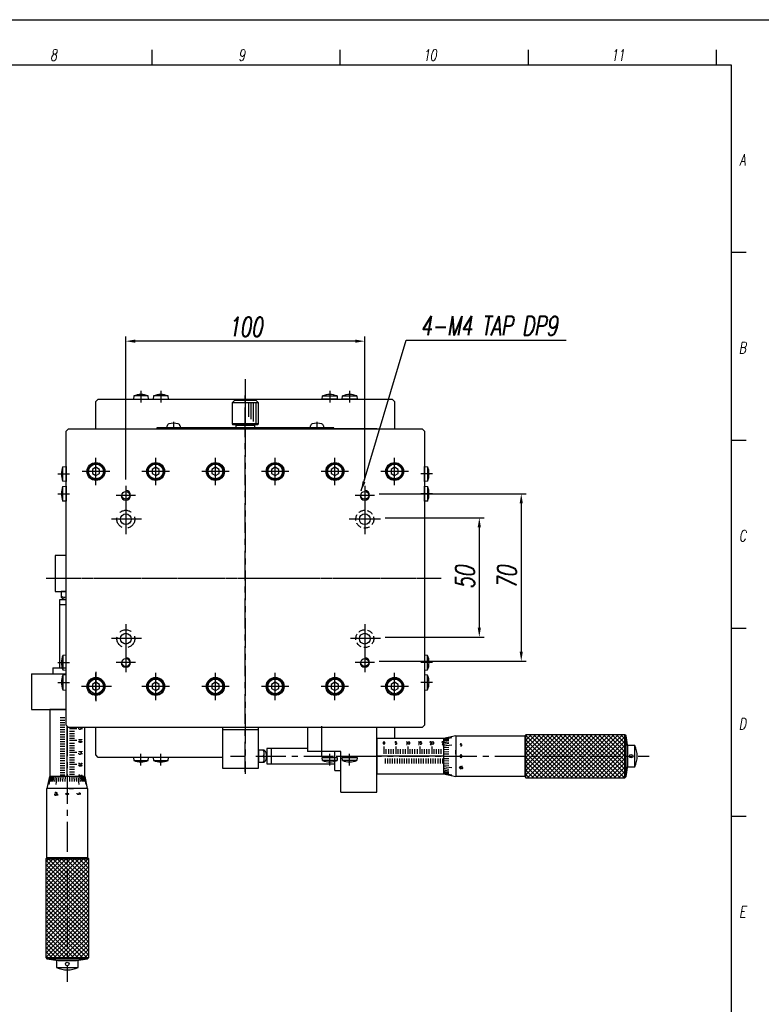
# Model space of a CAD drawing. Extents: x 0 to 2911, y 0 to 782.
# Tile 14 of 24: x 1503 to 1813, y 239 to 652. Entities that reach past the tile are written whole.
import ezdxf
from ezdxf.enums import TextEntityAlignment as Align

# ---------------------------------------------------------------- set-up
doc = ezdxf.new("R2010")
doc.units = 0
doc.header["$LTSCALE"] = 10
doc.header["$MEASUREMENT"] = 0
for name, pattern in [('CENTER', [2, 1.25, -0.25, 0.25, -0.25]), ('DASHDOT', [50.5, 30, -9, 2.5, -9]), ('HIDDEN', [0.375, 0.25, -0.125]), ('HIDDENX2', [0.75, 0.5, -0.25])]:
    doc.linetypes.add(name, pattern=pattern)
doc.layers.get('0').update_dxf_attribs({"linetype": 'CONTINUOUS'})
doc.layers.get('DEFPOINTS').update_dxf_attribs({"linetype": 'CONTINUOUS'})
for name, color, linetype in [('1', 1, 'CENTER'), ('3', 3, 'CONTINUOUS'), ('4', 4, 'CONTINUOUS'), ('PAPER', 2, 'CONTINUOUS'), ('W', 4, 'CONTINUOUS')]:
    doc.layers.add(name, color=color, linetype=linetype)
doc.styles.add('S', font='romans.shx', dxfattribs={"width": 0.7, "oblique": 10, "bigfont": 'bigfont.shx'})
doc.styles.get("Standard").update_dxf_attribs({"font": 'romans.shx', "width": 0.7, "oblique": 10, "bigfont": 'whgtxt.shx'})
doc.dimstyles.new('A4', dxfattribs={"dimscale": 0.045, "dimtxt": 50, "dimasz": 40, "dimexe": 10, "dimexo": 30, "dimgap": 10, "dimtad": 1, "dimdec": 4, "dimdsep": 46, "dimtxsty": 'Standard', "dimcen": 1.5, "dimclrt": 7, "dimadec": 0, "dimazin": 0, "dimtfac": 1, "dimtdec": 4, "dimtix": 1, "dimtmove": 0, "dimatfit": 3, "dimfxl": 0, "dimtolj": 1, "dimtzin": 0, "dimarcsym": 0})

# ---------------------------------------------------------------- blocks, each defined once
blk = doc.blocks.new('erdftrgf45r')
at = {"layer": 'W'}
for p, q in [((34921.74, 9666.28), (35198.74, 9666.28)), ((35198.74, 9666.28), (35198.74, 9471.28))]:
    blk.add_line(p, q, dxfattribs=at)
blk = doc.blocks.new('*D150')
at = {"color": 4, "lineweight": -2}
for p, q in [((1547.41, 459.14), (1547.41, 519.08)), ((1643.41, 517.08), (1551.41, 517.08)), ((1647.41, 459.14), (1647.41, 519.08))]:
    blk.add_line(p, q, dxfattribs=at)
at = {"color": 4}
for points in [[(1551.41, 517.75), (1551.41, 516.41), (1547.41, 517.08)], [(1643.41, 517.75), (1643.41, 516.41), (1647.41, 517.08)]]:
    blk.add_solid(points, dxfattribs=at)
at = {"layer": 'DEFPOINTS', "color": 0}
for p in [(1547.41, 517.08), (1547.41, 457.14), (1647.41, 457.14)]:
    blk.add_point(p, dxfattribs=at)
at = {"color": 3, "insert": (1597.41, 523.08), "char_height": 8, "attachment_point": 5}
blk.add_mtext('\\A1;100', dxfattribs=at)
blk = doc.blocks.new('*D151')
at = {"color": 4, "lineweight": -2}
for p, q in [((1655.92, 443.14), (1697.33, 443.14)), ((1695.33, 439.14), (1695.33, 397.14)), ((1655.92, 393.14), (1697.33, 393.14))]:
    blk.add_line(p, q, dxfattribs=at)
at = {"color": 4}
for points in [[(1694.66, 439.14), (1696, 439.14), (1695.33, 443.14)], [(1694.66, 397.14), (1696, 397.14), (1695.33, 393.14)]]:
    blk.add_solid(points, dxfattribs=at)
at = {"layer": 'DEFPOINTS', "color": 0}
for p in [(1653.92, 443.14), (1653.92, 393.14), (1695.33, 393.14)]:
    blk.add_point(p, dxfattribs=at)
at = {"color": 3, "insert": (1689.33, 418.14), "char_height": 8, "attachment_point": 5, "rotation": 90}
blk.add_mtext('\\A1;50', dxfattribs=at)
blk = doc.blocks.new('*D152')
at = {"color": 4, "lineweight": -2}
for p, q in [((1653.41, 453.14), (1714.89, 453.14)), ((1712.89, 449.14), (1712.89, 387.14)), ((1653.41, 383.14), (1714.89, 383.14))]:
    blk.add_line(p, q, dxfattribs=at)
at = {"color": 4}
for points in [[(1712.22, 449.14), (1713.56, 449.14), (1712.89, 453.14)], [(1712.22, 387.14), (1713.56, 387.14), (1712.89, 383.14)]]:
    blk.add_solid(points, dxfattribs=at)
at = {"layer": 'DEFPOINTS', "color": 0}
for p in [(1651.41, 453.14), (1651.41, 383.14), (1712.89, 383.14)]:
    blk.add_point(p, dxfattribs=at)
at = {"color": 3, "insert": (1706.89, 418.14), "char_height": 8, "attachment_point": 5, "rotation": 90}
blk.add_mtext('\\A1;70', dxfattribs=at)
blk = doc.blocks.new('A$C4C1D6EFE')
for p, q in [((128.98, 29), (113.98, 29)), ((113.98, 29), (113.98, 2)), ((128.98, 29), (128.98, 12)), ((10.16, 14.96), (18.2, 23)), ((10.16, 13.14), (20.02, 23)), ((10.16, 11.32), (21.84, 23)), ((10.16, 9.51), (23.66, 23)), ((10.16, 7.69), (25.48, 23)), ((10.16, 5.87), (27.29, 23)), ((10.16, 16.78), (16.38, 23)), ((10.16, 18.6), (14.57, 23)), ((10.16, 20.41), (12.75, 23)), ((10.16, 22.23), (10.93, 23)), ((26.42, 5), (10.16, 21.26)), ((28.24, 5), (10.24, 23)), ((11.11, 5), (29.11, 23)), ((30.06, 5), (12.06, 23)), ((12.93, 5), (30.93, 23)), ((31.88, 5), (13.88, 23)), ((14.75, 5), (32.75, 23)), ((33.7, 5), (15.7, 23)), ((16.57, 5), (34.57, 23)), ((35.52, 5), (17.52, 23)), ((18.39, 5), (36.39, 23)), ((37.33, 5), (19.33, 23)), ((20.2, 5), (38.2, 23)), ((39.15, 5), (21.15, 23)), ((22.02, 5), (40.02, 23)), ((40.97, 5), (22.97, 23)), ((23.84, 5), (41.84, 23)), ((42.79, 5), (24.79, 23)), ((25.66, 5), (43.66, 23)), ((44.61, 5), (26.61, 23)), ((27.48, 5), (45.48, 23)), ((46.42, 5), (28.42, 23)), ((29.3, 5), (47.3, 23)), ((48.24, 5), (30.24, 23)), ((31.11, 5), (49.11, 23)), ((50.06, 5), (32.06, 23)), ((32.93, 5), (50.93, 23)), ((51.56, 5.32), (33.88, 23)), ((34.75, 5), (51.56, 21.81)), ((51.56, 7.14), (35.7, 23)), ((51.56, 8.96), (37.52, 23)), ((51.56, 10.78), (39.33, 23)), ((51.56, 12.6), (41.15, 23)), ((51.56, 14.42), (42.97, 23)), ((51.56, 16.23), (44.79, 23)), ((51.56, 18.05), (46.61, 23)), ((51.56, 19.87), (48.43, 23)), ((51.56, 21.69), (50.24, 23)), ((24.61, 5), (10.16, 19.44)), ((22.79, 5), (10.16, 17.62)), ((36.57, 5), (51.56, 19.99)), ((38.39, 5), (51.56, 18.17)), ((20.97, 5), (10.16, 15.81)), ((19.15, 5), (10.16, 13.99)), ((40.2, 5), (51.56, 16.35)), ((42.02, 5), (51.56, 14.53)), ((43.84, 5), (51.56, 12.71)), ((45.66, 5), (51.56, 10.9)), ((47.48, 5), (51.56, 9.08)), ((128.98, 12), (142.98, 12)), ((142.98, 2), (142.98, 12)), ((49.3, 5), (51.56, 7.26)), ((51.11, 5), (51.56, 5.44)), ((113.98, 2), (142.98, 2))]:
    blk.add_line(p, q)
at = {"layer": '1', "color": 7, "linetype": 'Continuous'}
for p, q in [((9.65, 22.49), (8.88, 17.86)), ((10.16, 23), (9.65, 22.49)), ((9.65, 22.49), (9.65, 5.51)), ((10.16, 23), (10.16, 5)), ((51.56, 23), (10.16, 23)), ((51.56, 23), (51.56, 5)), ((51.98, 22.57), (51.56, 23)), ((51.98, 5.43), (51.98, 22.57)), ((51.98, 22.5), (80.88, 22.5)), ((80.88, 5.5), (80.88, 22.5)), ((85.98, 21.44), (80.88, 22.5)), ((85.98, 21.07), (82.58, 21.75)), ((85.98, 20.73), (83.86, 21.13)), ((85.98, 20.28), (83.86, 20.65)), ((85.98, 6.56), (85.98, 21.44)), ((113.98, 21.35), (85.98, 21.35)), ((85.98, 6.77), (85.98, 21.22)), ((113.98, 6.65), (113.98, 21.35)), ((5.98, 18.5), (5.98, 9.5)), ((8.98, 18.5), (5.98, 18.5)), ((8.88, 17.86), (8.88, 10.14)), ((78.02, 18.98), (78.12, 19.14)), ((78.02, 18.84), (78.02, 18.98)), ((78.07, 18.68), (78.02, 18.84)), ((78.17, 18.63), (78.07, 18.68)), ((78.55, 18.15), (78.07, 18.15)), ((78.12, 19.14), (78.28, 19.25)), ((78.33, 18.63), (78.17, 18.63)), ((78.28, 19.25), (78.55, 19.25)), ((78.44, 18.68), (78.33, 18.63)), ((78.55, 18.79), (78.44, 18.68)), ((78.55, 18.15), (78.55, 18.79)), ((79.45, 18.93), (78.81, 18.93)), ((79.08, 19.25), (78.87, 19.25)), ((78.97, 18.15), (78.97, 19.25)), ((78.97, 18.15), (79.45, 18.93)), ((85.98, 18.37), (82.58, 18.79)), ((85.98, 19.73), (83.86, 20.07)), ((85.98, 19.09), (83.86, 19.39)), ((85.98, 17.58), (83.86, 17.8)), ((85.98, 16.74), (83.86, 16.9)), ((86.48, 15), (86.48, 17)), ((87.48, 15), (87.48, 17)), ((88.48, 15), (88.48, 17)), ((89.48, 15), (89.48, 17)), ((90.48, 15), (90.48, 17)), ((91.48, 15), (91.48, 17)), ((92.48, 15), (92.48, 17)), ((93.48, 15), (93.48, 17)), ((94.48, 15), (94.48, 17)), ((95.48, 15), (95.48, 17)), ((96.48, 15), (96.48, 17)), ((97.48, 15), (97.48, 17)), ((98.48, 15), (98.48, 17)), ((99.48, 15), (99.48, 17)), ((100.48, 15), (100.48, 17)), ((101.48, 15), (101.48, 17)), ((102.48, 15), (102.48, 17)), ((103.48, 15), (103.48, 17)), ((104.48, 15), (104.48, 17)), ((105.48, 15), (105.48, 17)), ((106.48, 15), (106.48, 17)), ((107.48, 15), (107.48, 17)), ((108.48, 15), (108.48, 17)), ((109.48, 15), (109.48, 17)), ((110.48, 15), (110.48, 17)), ((131.48, 20), (129.02, 20)), ((131.48, 20), (131.48, 12)), ((159.98, 17.25), (131.48, 17.25)), ((157.98, 17.25), (157.98, 10.75)), ((159.98, 10.75), (159.98, 17.25)), ((163.48, 16.5), (161.03, 16.5)), ((178.48, 19), (163.48, 19)), ((163.48, 19), (163.48, 2)), ((163.48, 11.5), (163.48, 16.5)), ((178.48, 2), (178.48, 19)), ((78.44, 14.16), (78.49, 14.37)), ((78.44, 13.84), (78.44, 14.16)), ((78.49, 13.63), (78.44, 13.84)), ((78.49, 14.37), (78.6, 14.58)), ((78.6, 13.42), (78.49, 13.63)), ((78.6, 14.58), (78.65, 14.64)), ((78.65, 13.36), (78.6, 13.42)), ((78.65, 14.64), (78.76, 14.64)), ((78.76, 13.36), (78.65, 13.36)), ((78.76, 14.64), (78.81, 14.58)), ((78.81, 13.42), (78.76, 13.36)), ((78.81, 14.58), (78.92, 14.37)), ((78.92, 13.63), (78.81, 13.42)), ((78.92, 14.37), (78.97, 14.16)), ((78.97, 13.84), (78.92, 13.63)), ((78.97, 14.16), (78.97, 13.84)), ((80.88, 13.15), (80.88, 11.45)), ((85.98, 14), (82.58, 14)), ((85.98, 15.85), (83.86, 15.96)), ((85.98, 14.93), (83.86, 14.99)), ((85.98, 13.07), (83.86, 13.01)), ((85.98, 14), (113.98, 14)), ((85.98, 10.6), (85.98, 13.15)), ((86.98, 13), (86.98, 11)), ((87.98, 13), (87.98, 11)), ((88.98, 13), (88.98, 11)), ((89.98, 13), (89.98, 11)), ((90.98, 10), (90.98, 13)), ((91.98, 13), (91.98, 11)), ((92.98, 13), (92.98, 11)), ((93.98, 13), (93.98, 11)), ((94.98, 13), (94.98, 11)), ((95.98, 10), (95.98, 13)), ((96.98, 13), (96.98, 11)), ((97.98, 13), (97.98, 11)), ((98.98, 13), (98.98, 11)), ((99.98, 13), (99.98, 11)), ((100.98, 10), (100.98, 13)), ((101.98, 13), (101.98, 11)), ((102.98, 13), (102.98, 11)), ((103.98, 13), (103.98, 11)), ((104.98, 13), (104.98, 11)), ((105.98, 10), (105.98, 13)), ((106.98, 13), (106.98, 11)), ((107.98, 13), (107.98, 11)), ((108.98, 13), (108.98, 11)), ((109.98, 13), (109.98, 11)), ((110.98, 10), (110.98, 13)), ((163.48, 14), (161.51, 14)), ((5.98, 9.5), (8.98, 9.5)), ((8.88, 10.14), (9.65, 5.51)), ((17.33, 5), (10.16, 12.17)), ((15.51, 5), (10.16, 10.35)), ((13.7, 5), (10.16, 8.53)), ((78.44, 9.58), (78.55, 9.74)), ((78.44, 9.27), (78.44, 9.58)), ((78.49, 9.11), (78.44, 9.27)), ((78.6, 9.05), (78.49, 9.11)), ((78.97, 8.66), (78.49, 8.66)), ((78.55, 9.74), (78.71, 9.85)), ((78.76, 9.05), (78.6, 9.05)), ((78.71, 9.85), (78.97, 9.85)), ((78.87, 9.11), (78.76, 9.05)), ((78.97, 9.21), (78.87, 9.11)), ((78.97, 8.66), (78.97, 9.21)), ((85.98, 9.63), (82.58, 9.21)), ((85.98, 12.15), (83.86, 12.04)), ((85.98, 11.26), (83.86, 11.1)), ((85.98, 10.42), (83.86, 10.2)), ((85.98, 8.91), (83.86, 8.61)), ((85.98, 8.27), (83.86, 7.93)), ((86.07, 9.87), (86.07, 9.73)), ((86.07, 8.96), (86.07, 9.1)), ((86.62, 9.14), (86.09, 9.14)), ((86.09, 8.23), (86.14, 8.39)), ((86.14, 8.39), (86.62, 9.14)), ((90.24, 8.66), (90.29, 8.87)), ((90.24, 8.34), (90.24, 8.66)), ((90.29, 8.13), (90.24, 8.34)), ((90.29, 8.87), (90.4, 9.08)), ((90.4, 9.08), (90.45, 9.14)), ((90.45, 9.14), (90.56, 9.14)), ((90.56, 9.14), (90.61, 9.08)), ((90.61, 9.08), (90.72, 8.87)), ((90.72, 8.87), (90.77, 8.66)), ((90.77, 8.34), (90.72, 8.13)), ((90.77, 8.66), (90.77, 8.34)), ((91.62, 9.14), (91.09, 9.14)), ((91.09, 9.14), (91.09, 8.98)), ((91.09, 8.23), (91.14, 8.39)), ((91.14, 8.39), (91.62, 9.14)), ((95.24, 8.87), (95.35, 9.03)), ((95.24, 8.55), (95.24, 8.87)), ((95.29, 8.39), (95.24, 8.55)), ((95.4, 8.34), (95.29, 8.39)), ((95.35, 9.03), (95.51, 9.14)), ((95.56, 8.34), (95.4, 8.34)), ((95.51, 9.14), (95.77, 9.14)), ((95.67, 8.39), (95.56, 8.34)), ((95.77, 8.5), (95.67, 8.39)), ((95.77, 7.86), (95.77, 8.5)), ((96.46, 9.14), (96.25, 9.14)), ((96.36, 7.86), (96.36, 9.14)), ((100.24, 8.66), (100.29, 8.87)), ((100.24, 8.34), (100.24, 8.66)), ((100.29, 8.13), (100.24, 8.34)), ((100.29, 8.87), (100.4, 9.08)), ((100.4, 9.08), (100.45, 9.14)), ((100.45, 9.14), (100.56, 9.14)), ((100.56, 9.14), (100.61, 9.08)), ((100.61, 9.08), (100.72, 8.87)), ((100.72, 8.87), (100.77, 8.66)), ((100.77, 8.34), (100.72, 8.13)), ((100.77, 8.66), (100.77, 8.34)), ((101.46, 9.14), (101.25, 9.14)), ((101.36, 7.86), (101.36, 9.14)), ((105.67, 8.87), (105.77, 9.03)), ((105.67, 8.55), (105.67, 8.87)), ((105.72, 8.39), (105.67, 8.55)), ((105.82, 8.34), (105.72, 8.39)), ((105.77, 9.03), (105.93, 9.14)), ((105.98, 8.34), (105.82, 8.34)), ((105.93, 9.14), (106.2, 9.14)), ((106.09, 8.39), (105.98, 8.34)), ((106.2, 8.5), (106.09, 8.39)), ((106.2, 7.86), (106.2, 8.5)), ((110.67, 8.66), (110.72, 8.87)), ((110.67, 8.34), (110.67, 8.66)), ((110.72, 8.13), (110.67, 8.34)), ((110.72, 8.87), (110.82, 9.08)), ((110.82, 9.08), (110.88, 9.14)), ((110.88, 9.14), (110.98, 9.14)), ((110.98, 9.14), (111.04, 9.08)), ((111.04, 9.08), (111.14, 8.87)), ((111.14, 8.87), (111.2, 8.66)), ((111.2, 8.34), (111.14, 8.13)), ((111.2, 8.66), (111.2, 8.34)), ((142.98, 10.75), (159.98, 10.75)), ((161.03, 11.5), (163.48, 11.5)), ((9.65, 5.51), (10.16, 5)), ((11.88, 5), (10.16, 6.71)), ((10.16, 5), (51.56, 5)), ((51.56, 5), (51.98, 5.43)), ((80.88, 5.5), (51.98, 5.5)), ((80.88, 5.5), (85.98, 6.56)), ((85.98, 6.93), (82.58, 6.25)), ((85.98, 7.72), (83.86, 7.35)), ((85.98, 7.27), (83.86, 6.87)), ((85.98, 6.65), (113.98, 6.65)), ((86.14, 7.92), (86.09, 8.07)), ((86.25, 7.86), (86.14, 7.92)), ((86.41, 7.86), (86.25, 7.86)), ((86.57, 7.97), (86.41, 7.86)), ((86.62, 8.23), (86.57, 7.97)), ((90.4, 7.92), (90.29, 8.13)), ((90.45, 7.86), (90.4, 7.92)), ((90.56, 7.86), (90.45, 7.86)), ((90.61, 7.92), (90.56, 7.86)), ((90.72, 8.13), (90.61, 7.92)), ((91.09, 8.07), (91.09, 8.23)), ((91.14, 7.92), (91.09, 8.07)), ((91.25, 7.86), (91.14, 7.92)), ((91.41, 7.86), (91.25, 7.86)), ((91.57, 7.97), (91.41, 7.86)), ((91.62, 8.23), (91.57, 7.97)), ((95.77, 7.86), (95.29, 7.86)), ((96.52, 7.97), (96.36, 7.86)), ((100.4, 7.92), (100.29, 8.13)), ((100.45, 7.86), (100.4, 7.92)), ((100.56, 7.86), (100.45, 7.86)), ((100.61, 7.92), (100.56, 7.86)), ((100.72, 8.13), (100.61, 7.92)), ((101.52, 7.97), (101.36, 7.86)), ((106.2, 7.86), (105.72, 7.86)), ((110.82, 7.92), (110.72, 8.13)), ((110.88, 7.86), (110.82, 7.92)), ((110.98, 7.86), (110.88, 7.86)), ((111.04, 7.92), (110.98, 7.86)), ((111.14, 8.13), (111.04, 7.92)), ((113.98, 2), (142.98, 2)), ((163.48, 3), (178.48, 3)), ((163.48, 2), (178.48, 2))]:
    blk.add_line(p, q, dxfattribs=at)
at = {"layer": '1'}
for p, q in [((130.98, 14), (111.98, 14)), ((136.98, 14), (136.98, 0))]:
    blk.add_line(p, q, dxfattribs=at)
at = {"layer": '1', "color": 7, "linetype": 'Continuous'}
blk.add_circle((7.48, 14), 0.75, dxfattribs=at)
for centre, radius, start, end in [((15.61, 14), 10.62, 154.9424, 205.0576), ((163.48, 14), 3.5, 134.4153, 225.5847), ((162.93, 15.25), 1.9, 138.7527, 221.2473), ((162.93, 12.75), 1.9, 138.7527, 221.2473)]:
    blk.add_arc(centre, radius, start, end, dxfattribs=at)
at = {"layer": '3', "color": 1, "linetype": 'CENTER'}
for p, q in [((164.54, 14), (0, 14)), ((175.12, 14), (169.22, 14))]:
    blk.add_line(p, q, dxfattribs=at)
blk = doc.blocks.new('A$C2C294F89')
for p, q in [((32.5, 16.17), (31.5, 15.17)), ((42.5, 15.17), (31.5, 15.17)), ((31.5, 15.17), (31.5, 6.37)), ((41.5, 16.17), (32.5, 16.17)), ((42.5, 15.17), (41.5, 16.17)), ((42.5, 6.37), (42.5, 15.17)), ((0, 4.27), (74, 4.27)), ((42.5, 6.37), (31.5, 6.37)), ((31.5, 6.37), (31.7, 6.17)), ((31.7, 6.17), (42.3, 6.17)), ((33, 5.87), (33, 6.17)), ((33.2, 5.67), (33, 5.87)), ((33, 5.87), (41, 5.87)), ((41, 5.67), (33, 5.67)), ((33, 5.67), (33, 4.67)), ((33, 4.67), (41, 4.67)), ((40.8, 5.67), (33.2, 5.67)), ((41, 5.87), (40.8, 5.67)), ((41, 6.17), (41, 5.87)), ((41, 4.67), (41, 5.67)), ((42.3, 6.17), (42.5, 6.37))]:
    blk.add_line(p, q)
at = {"layer": '1', "color": 7, "linetype": 'Continuous'}
for p, q in [((74, 4.67), (0, 4.67)), ((0, 4.67), (0, 4.27)), ((4.25, 4.67), (4.32, 5.52)), ((9.75, 4.67), (4.25, 4.67)), ((9.68, 5.52), (9.75, 4.67)), ((64.25, 4.67), (64.32, 5.52)), ((69.75, 4.67), (64.25, 4.67)), ((69.68, 5.52), (69.75, 4.67)), ((74, 4.27), (74, 4.67))]:
    blk.add_line(p, q, dxfattribs=at)
for centre, radius, start, end in [((5.32, 5.43), 1, 106.257, 175), ((7, -0.33), 7, 73.743, 106.257), ((8.68, 5.43), 1, 5, 73.743), ((65.32, 5.43), 1, 106.257, 175), ((67, -0.33), 7, 73.743, 106.257), ((68.68, 5.43), 1, 5, 73.743)]:
    blk.add_arc(centre, radius, start, end, dxfattribs=at)
at = {"layer": '3', "color": 1, "linetype": 'CENTER'}
for p, q in [((37, 18.54), (37, 0)), ((7, 7.21), (7, 4.05)), ((67, 7.21), (67, 4.05))]:
    blk.add_line(p, q, dxfattribs=at)
at = {"layer": '4'}
for p, q in [((38.5, 9.37), (38.5, 15.17)), ((39.5, 8.37), (39.5, 15.17)), ((40.5, 7.37), (40.5, 15.17)), ((41.5, 6.37), (41.5, 15.17))]:
    blk.add_line(p, q, dxfattribs=at)
blk = doc.blocks.new('A$C6C0C11DC')
at = {"color": 1, "linetype": 'CENTER'}
for p, q in [((89.5, 252.27), (89.5, 87.04)), ((6.22, 168.98), (171.45, 168.98))]:
    blk.add_line(p, q, dxfattribs=at)
for p, q in [((0, 128.98), (0, 113.98)), ((0, 128.98), (14.5, 128.98)), ((0, 113.98), (14.5, 113.98)), ((7.31, 51.56), (6, 50.24)), ((23.68, 51.56), (6, 33.88)), ((21.86, 51.56), (6, 35.7)), ((20.04, 51.56), (6, 37.52)), ((18.22, 51.56), (6, 39.33)), ((16.4, 51.56), (6, 41.15)), ((14.58, 51.56), (6, 42.97)), ((12.77, 51.56), (6, 44.79)), ((10.95, 51.56), (6, 46.61)), ((9.13, 51.56), (6, 48.43)), ((24, 32.93), (6, 50.93)), ((24, 50.06), (6, 32.06)), ((24, 34.75), (7.19, 51.56)), ((24, 36.57), (9.01, 51.56)), ((24, 38.39), (10.83, 51.56)), ((24, 40.2), (12.65, 51.56)), ((24, 42.02), (14.47, 51.56)), ((24, 43.84), (16.29, 51.56)), ((24, 45.66), (18.1, 51.56)), ((24, 47.48), (19.92, 51.56)), ((24, 49.3), (21.74, 51.56)), ((24, 51.11), (23.56, 51.56)), ((24, 31.11), (6, 49.11)), ((24, 48.24), (6, 30.24)), ((24, 29.3), (6, 47.3)), ((24, 46.42), (6, 28.42)), ((24, 27.48), (6, 45.48)), ((24, 44.61), (6, 26.61)), ((24, 25.66), (6, 43.66)), ((24, 42.79), (6, 24.79)), ((24, 23.84), (6, 41.84)), ((24, 40.97), (6, 22.97)), ((24, 22.02), (6, 40.02)), ((24, 39.15), (6, 21.15)), ((24, 20.2), (6, 38.2)), ((24, 37.33), (6, 19.33)), ((24, 18.39), (6, 36.39)), ((24, 35.52), (6, 17.52)), ((24, 16.57), (6, 34.57)), ((24, 33.7), (6, 15.7)), ((24, 14.75), (6, 32.75)), ((24, 31.88), (6, 13.88)), ((24, 12.93), (6, 30.93)), ((24, 30.06), (6, 12.06)), ((24, 11.11), (6, 29.11)), ((24, 28.24), (6, 10.24)), ((23.13, 10.16), (6, 27.29)), ((21.31, 10.16), (6, 25.48)), ((24, 26.42), (7.74, 10.16)), ((19.49, 10.16), (6, 23.66)), ((17.68, 10.16), (6, 21.84)), ((24, 24.61), (9.56, 10.16)), ((24, 22.79), (11.38, 10.16)), ((24, 20.97), (13.19, 10.16)), ((15.86, 10.16), (6, 20.02)), ((14.04, 10.16), (6, 18.2)), ((24, 19.15), (15.01, 10.16)), ((12.22, 10.16), (6, 16.38)), ((10.4, 10.16), (6, 14.57)), ((8.59, 10.16), (6, 12.75)), ((6.77, 10.16), (6, 10.93))]:
    blk.add_line(p, q)
at = {"layer": '1', "color": 7, "linetype": 'Continuous'}
for p, q in [((27, 242.98), (28, 243.98)), ((28, 243.98), (151, 243.98)), ((42.81, 245.28), (42.7, 243.98)), ((42.7, 243.98), (49, 243.98)), ((48.89, 245.28), (42.81, 245.28)), ((49, 243.98), (48.89, 245.28)), ((51.11, 245.28), (51, 243.98)), ((51, 243.98), (57.3, 243.98)), ((57.19, 245.28), (51.11, 245.28)), ((57.3, 243.98), (57.19, 245.28)), ((121.7, 243.98), (121.81, 245.28)), ((128, 243.98), (121.7, 243.98)), ((121.81, 245.28), (127.89, 245.28)), ((127.89, 245.28), (128, 243.98)), ((130, 243.98), (130.11, 245.28)), ((136.3, 243.98), (130, 243.98)), ((130.11, 245.28), (136.19, 245.28)), ((136.19, 245.28), (136.3, 243.98)), ((151, 243.98), (152, 242.98)), ((27, 231.48), (27, 242.98)), ((152, 242.98), (152, 231.48)), ((14.5, 230.48), (15.5, 231.48)), ((15.5, 231.48), (163.5, 231.48)), ((144.5, 231.48), (115.5, 231.48)), ((163.5, 231.48), (164.5, 230.48)), ((14.5, 107.48), (14.5, 230.48)), ((164.5, 230.48), (164.5, 107.48)), ((13.2, 215.67), (14.5, 215.78)), ((13.2, 209.6), (13.2, 215.67)), ((14.5, 215.78), (14.5, 209.48)), ((27, 215.42), (25.5, 214.55)), ((25.5, 214.55), (25.5, 212.82)), ((28.5, 214.55), (27, 215.42)), ((28.5, 212.82), (28.5, 214.55)), ((52, 215.42), (50.5, 214.55)), ((50.5, 214.55), (50.5, 212.82)), ((53.5, 214.55), (52, 215.42)), ((53.5, 212.82), (53.5, 214.55)), ((77, 215.42), (75.5, 214.55)), ((75.5, 214.55), (75.5, 212.82)), ((78.5, 214.55), (77, 215.42)), ((78.5, 212.82), (78.5, 214.55)), ((102, 215.42), (100.5, 214.55)), ((100.5, 214.55), (100.5, 212.82)), ((103.5, 214.55), (102, 215.42)), ((103.5, 212.82), (103.5, 214.55)), ((127, 215.42), (125.5, 214.55)), ((125.5, 214.55), (125.5, 212.82)), ((128.5, 214.55), (127, 215.42)), ((128.5, 212.82), (128.5, 214.55)), ((152, 215.42), (150.5, 214.55)), ((150.5, 214.55), (150.5, 212.82)), ((153.5, 214.55), (152, 215.42)), ((153.5, 212.82), (153.5, 214.55)), ((164.5, 209.48), (164.5, 215.78)), ((164.5, 215.78), (165.8, 215.67)), ((165.8, 215.67), (165.8, 209.6)), ((25.5, 212.82), (27, 211.95)), ((27, 211.95), (28.5, 212.82)), ((50.5, 212.82), (52, 211.95)), ((52, 211.95), (53.5, 212.82)), ((75.5, 212.82), (77, 211.95)), ((77, 211.95), (78.5, 212.82)), ((100.5, 212.82), (102, 211.95)), ((102, 211.95), (103.5, 212.82)), ((125.5, 212.82), (127, 211.95)), ((127, 211.95), (128.5, 212.82)), ((150.5, 212.82), (152, 211.95)), ((152, 211.95), (153.5, 212.82)), ((14.5, 209.48), (13.2, 209.6)), ((13.2, 207.37), (14.5, 207.48)), ((13.2, 201.3), (13.2, 207.37)), ((14.5, 207.48), (14.5, 201.18)), ((165.8, 209.6), (164.5, 209.48)), ((164.5, 201.18), (164.5, 207.48)), ((164.5, 207.48), (165.8, 207.37)), ((165.8, 207.37), (165.8, 201.3)), ((14.5, 201.18), (13.2, 201.3)), ((165.8, 201.3), (164.5, 201.18)), ((14.5, 178.48), (10, 178.48)), ((10, 178.48), (10, 163.48)), ((10, 163.48), (14.5, 163.48)), ((14.5, 163.48), (12.5, 163.48)), ((12.5, 163.48), (12.5, 161.03)), ((11.75, 159.98), (11.75, 131.48)), ((14.5, 159.98), (11.75, 159.98)), ((11.75, 157.98), (14.5, 157.98)), ((14.5, 136.78), (13.2, 136.67)), ((13.2, 136.67), (13.2, 130.6)), ((14.5, 130.48), (14.5, 136.78)), ((165.8, 136.67), (164.5, 136.78)), ((164.5, 136.78), (164.5, 130.48)), ((165.8, 130.6), (165.8, 136.67)), ((9, 131.48), (9, 129.02)), ((9, 131.48), (14.5, 131.48)), ((13.2, 130.6), (14.5, 130.48)), ((14.5, 128.48), (13.2, 128.37)), ((13.2, 128.37), (13.2, 122.3)), ((14.5, 122.18), (14.5, 128.48)), ((164.5, 130.48), (165.8, 130.6)), ((165.8, 128.37), (164.5, 128.48)), ((164.5, 128.48), (164.5, 122.18)), ((165.8, 122.3), (165.8, 128.37)), ((27, 125.42), (25.5, 124.55)), ((25.5, 124.55), (25.5, 122.82)), ((28.5, 124.55), (27, 125.42)), ((28.5, 122.82), (28.5, 124.55)), ((52, 125.42), (50.5, 124.55)), ((52, 125.42), (50.5, 124.55)), ((50.5, 124.55), (50.5, 122.82)), ((50.5, 124.55), (50.5, 122.82)), ((53.5, 124.55), (52, 125.42)), ((53.5, 124.55), (52, 125.42)), ((53.5, 122.82), (53.5, 124.55)), ((53.5, 122.82), (53.5, 124.55)), ((77, 125.42), (75.5, 124.55)), ((75.5, 124.55), (75.5, 122.82)), ((78.5, 124.55), (77, 125.42)), ((78.5, 122.82), (78.5, 124.55)), ((102, 125.42), (100.5, 124.55)), ((100.5, 124.55), (100.5, 122.82)), ((103.5, 124.55), (102, 125.42)), ((103.5, 122.82), (103.5, 124.55)), ((127, 125.42), (125.5, 124.55)), ((125.5, 124.55), (125.5, 122.82)), ((128.5, 124.55), (127, 125.42)), ((128.5, 122.82), (128.5, 124.55)), ((152, 125.42), (150.5, 124.55)), ((150.5, 124.55), (150.5, 122.82)), ((153.5, 124.55), (152, 125.42)), ((153.5, 122.82), (153.5, 124.55)), ((13.2, 122.3), (14.5, 122.18)), ((25.5, 122.82), (27, 121.95)), ((27, 121.95), (28.5, 122.82)), ((50.5, 122.82), (52, 121.95)), ((50.5, 122.82), (52, 121.95)), ((52, 121.95), (53.5, 122.82)), ((52, 121.95), (53.5, 122.82)), ((75.5, 122.82), (77, 121.95)), ((77, 121.95), (78.5, 122.82)), ((100.5, 122.82), (102, 121.95)), ((102, 121.95), (103.5, 122.82)), ((125.5, 122.82), (127, 121.95)), ((127, 121.95), (128.5, 122.82)), ((150.5, 122.82), (152, 121.95)), ((152, 121.95), (153.5, 122.82)), ((164.5, 122.18), (165.8, 122.3)), ((7.65, 113.98), (7.65, 85.98)), ((14.5, 113.98), (7.65, 113.98)), ((14, 110.48), (12, 110.48)), ((14, 109.48), (12, 109.48)), ((14, 108.48), (12, 108.48)), ((14, 107.48), (12, 107.48)), ((15.5, 106.48), (14.5, 107.48)), ((164.5, 107.48), (163.5, 106.48)), ((14, 106.48), (12, 106.48)), ((14, 105.48), (12, 105.48)), ((14, 104.48), (12, 104.48)), ((14, 103.48), (12, 103.48)), ((15, 85.98), (15, 106.98)), ((163.5, 106.48), (15.5, 106.48)), ((19, 105.98), (16, 105.98)), ((16, 104.98), (18, 104.98)), ((16, 103.98), (18, 103.98)), ((19.86, 105.93), (19.86, 106.2)), ((19.97, 105.77), (19.86, 105.93)), ((20.13, 105.67), (19.97, 105.77)), ((20.45, 105.67), (20.13, 105.67)), ((20.61, 105.72), (20.45, 105.67)), ((21.14, 106.2), (20.5, 106.2)), ((20.5, 106.2), (20.61, 106.09)), ((20.61, 106.09), (20.66, 105.98)), ((20.66, 105.82), (20.61, 105.72)), ((20.66, 105.98), (20.66, 105.82)), ((21.14, 106.2), (21.14, 105.72)), ((22.35, 85.98), (22.35, 106.48)), ((27, 94.98), (27, 106.48)), ((152, 106.48), (152, 101.83)), ((14, 102.48), (12, 102.48)), ((14, 101.48), (12, 101.48)), ((14, 100.48), (12, 100.48)), ((14, 99.48), (12, 99.48)), ((16, 102.98), (18, 102.98)), ((16, 101.98), (18, 101.98)), ((19, 100.98), (16, 100.98)), ((16, 99.98), (18, 99.98)), ((16, 98.98), (18, 98.98)), ((19.86, 101.46), (19.86, 101.25)), ((21.14, 101.36), (19.86, 101.36)), ((19.86, 100.56), (19.92, 100.61)), ((19.86, 100.45), (19.86, 100.56)), ((19.92, 100.4), (19.86, 100.45)), ((19.92, 100.61), (20.13, 100.72)), ((20.13, 100.29), (19.92, 100.4)), ((20.13, 100.72), (20.34, 100.77)), ((20.34, 100.24), (20.13, 100.29)), ((20.34, 100.77), (20.66, 100.77)), ((20.66, 100.24), (20.34, 100.24)), ((20.66, 100.77), (20.87, 100.72)), ((20.87, 100.29), (20.66, 100.24)), ((20.87, 100.72), (21.08, 100.61)), ((21.08, 100.4), (20.87, 100.29)), ((21.03, 101.52), (21.14, 101.36)), ((21.08, 100.61), (21.14, 100.56)), ((21.14, 100.45), (21.08, 100.4)), ((21.14, 100.56), (21.14, 100.45)), ((14, 98.48), (12, 98.48)), ((14, 97.48), (12, 97.48)), ((14, 96.48), (12, 96.48)), ((14, 95.48), (12, 95.48)), ((16, 97.98), (18, 97.98)), ((16, 96.98), (18, 96.98)), ((19, 95.98), (16, 95.98)), ((16, 94.98), (18, 94.98)), ((19.86, 96.46), (19.86, 96.25)), ((21.14, 96.36), (19.86, 96.36)), ((19.86, 95.51), (19.86, 95.77)), ((19.97, 95.35), (19.86, 95.51)), ((20.13, 95.24), (19.97, 95.35)), ((20.45, 95.24), (20.13, 95.24)), ((20.61, 95.29), (20.45, 95.24)), ((21.14, 95.77), (20.5, 95.77)), ((20.5, 95.77), (20.61, 95.67)), ((20.61, 95.67), (20.66, 95.56)), ((20.66, 95.4), (20.61, 95.29)), ((20.66, 95.56), (20.66, 95.4)), ((21.03, 96.52), (21.14, 96.36)), ((21.14, 95.77), (21.14, 95.29)), ((28, 93.98), (27, 94.98)), ((14, 94.48), (12, 94.48)), ((14, 93.48), (12, 93.48)), ((14, 92.48), (12, 92.48)), ((14, 91.48), (12, 91.48)), ((16, 93.98), (18, 93.98)), ((16, 92.98), (18, 92.98)), ((16, 91.98), (18, 91.98)), ((19, 90.98), (16, 90.98)), ((20.61, 91.14), (19.86, 91.62)), ((19.86, 91.62), (19.86, 91.09)), ((19.86, 91.09), (20.02, 91.09)), ((19.92, 90.61), (20.13, 90.72)), ((20.13, 90.72), (20.34, 90.77)), ((20.34, 90.77), (20.66, 90.77)), ((20.77, 91.09), (20.61, 91.14)), ((20.66, 90.77), (20.87, 90.72)), ((20.77, 91.62), (21.03, 91.57)), ((20.92, 91.09), (20.77, 91.09)), ((20.87, 90.72), (21.08, 90.61)), ((21.08, 91.14), (20.92, 91.09)), ((21.03, 91.57), (21.14, 91.41)), ((21.14, 91.25), (21.08, 91.14)), ((21.14, 91.41), (21.14, 91.25)), ((80, 93.98), (28, 93.98)), ((49, 93.98), (42.7, 93.98)), ((42.7, 93.98), (42.81, 92.68)), ((42.81, 92.68), (48.89, 92.68)), ((48.89, 92.68), (49, 93.98)), ((57.3, 93.98), (51, 93.98)), ((51, 93.98), (51.11, 92.68)), ((51.11, 92.68), (57.19, 92.68)), ((57.19, 92.68), (57.3, 93.98)), ((121.81, 92.68), (121.7, 93.98)), ((121.7, 93.98), (128, 93.98)), ((127.89, 92.68), (121.81, 92.68)), ((128, 93.98), (127.89, 92.68)), ((130.11, 92.68), (130, 93.98)), ((130, 93.98), (136.3, 93.98)), ((136.19, 92.68), (130.11, 92.68)), ((136.3, 93.98), (136.19, 92.68)), ((14, 90.48), (12, 90.48)), ((14, 89.48), (12, 89.48)), ((14, 88.48), (12, 88.48)), ((14, 87.48), (12, 87.48)), ((16, 89.98), (18, 89.98)), ((16, 88.98), (18, 88.98)), ((16, 87.98), (18, 87.98)), ((16, 86.98), (18, 86.98)), ((19.86, 90.56), (19.92, 90.61)), ((19.86, 90.45), (19.86, 90.56)), ((19.92, 90.4), (19.86, 90.45)), ((20.61, 86.14), (19.86, 86.62)), ((19.86, 86.62), (19.86, 86.09)), ((20.13, 90.29), (19.92, 90.4)), ((20.34, 90.24), (20.13, 90.29)), ((20.66, 90.24), (20.34, 90.24)), ((20.87, 90.29), (20.66, 90.24)), ((20.77, 86.62), (21.03, 86.57)), ((21.08, 90.4), (20.87, 90.29)), ((21.03, 86.57), (21.14, 86.41)), ((21.08, 90.61), (21.14, 90.56)), ((21.14, 90.45), (21.08, 90.4)), ((21.14, 90.56), (21.14, 90.45)), ((7.56, 85.98), (6.5, 80.88)), ((7.93, 85.98), (7.25, 82.58)), ((22.44, 85.98), (7.56, 85.98)), ((22.22, 85.98), (7.77, 85.98)), ((8.27, 85.98), (7.87, 83.86)), ((8.72, 85.98), (8.35, 83.86)), ((9.27, 85.98), (8.93, 83.86)), ((9.91, 85.98), (9.61, 83.86)), ((10.63, 85.98), (10.21, 82.58)), ((11.42, 85.98), (11.2, 83.86)), ((14, 86.48), (12, 86.48)), ((12.26, 85.98), (12.1, 83.86)), ((13.15, 85.98), (13.04, 83.86)), ((14.07, 85.98), (14.01, 83.86)), ((15, 85.98), (15, 82.58)), ((18.4, 85.98), (15.85, 85.98)), ((15.93, 85.98), (15.99, 83.86)), ((16.85, 85.98), (16.96, 83.86)), ((17.74, 85.98), (17.9, 83.86)), ((18.58, 85.98), (18.8, 83.86)), ((19.13, 86.07), (19.27, 86.07)), ((19.37, 85.98), (19.79, 82.58)), ((20.04, 86.07), (19.9, 86.07)), ((20.09, 85.98), (20.39, 83.86)), ((20.77, 86.09), (20.61, 86.14)), ((20.73, 85.98), (21.07, 83.86)), ((21.08, 86.14), (20.92, 86.09)), ((21.14, 86.25), (21.08, 86.14)), ((21.14, 86.41), (21.14, 86.25)), ((21.28, 85.98), (21.65, 83.86)), ((21.73, 85.98), (22.13, 83.86)), ((22.07, 85.98), (22.75, 82.58)), ((23.5, 80.88), (22.44, 85.98)), ((23.5, 80.88), (6.5, 80.88)), ((6.5, 51.98), (6.5, 80.88)), ((9.75, 79.08), (9.75, 78.87)), ((10.85, 78.97), (9.75, 78.97)), ((9.75, 78.28), (9.75, 78.55)), ((10.85, 78.97), (10.07, 79.45)), ((10.07, 79.45), (10.07, 78.81)), ((10.85, 78.55), (10.21, 78.55)), ((10.21, 78.55), (10.32, 78.44)), ((10.32, 78.44), (10.37, 78.33)), ((10.37, 78.33), (10.37, 78.17)), ((10.85, 78.55), (10.85, 78.07)), ((14.36, 78.76), (14.42, 78.81)), ((14.36, 78.65), (14.36, 78.76)), ((14.42, 78.6), (14.36, 78.65)), ((14.42, 78.81), (14.63, 78.92)), ((14.63, 78.49), (14.42, 78.6)), ((14.63, 78.92), (14.84, 78.97)), ((14.84, 78.44), (14.63, 78.49)), ((14.84, 78.97), (15.16, 78.97)), ((15.16, 78.44), (14.84, 78.44)), ((15.16, 78.97), (15.37, 78.92)), ((15.37, 78.49), (15.16, 78.44)), ((15.37, 78.92), (15.58, 78.81)), ((15.58, 78.6), (15.37, 78.49)), ((15.58, 78.81), (15.64, 78.76)), ((15.64, 78.65), (15.58, 78.6)), ((15.64, 78.76), (15.64, 78.65)), ((15.85, 80.88), (17.55, 80.88)), ((19.15, 78.71), (19.15, 78.97)), ((19.26, 78.55), (19.15, 78.71)), ((19.42, 78.44), (19.26, 78.55)), ((19.73, 78.44), (19.42, 78.44)), ((19.89, 78.49), (19.73, 78.44)), ((20.34, 78.97), (19.79, 78.97)), ((19.79, 78.97), (19.89, 78.87)), ((19.89, 78.87), (19.95, 78.76)), ((19.95, 78.6), (19.89, 78.49)), ((19.95, 78.76), (19.95, 78.6)), ((20.34, 78.97), (20.34, 78.49)), ((23.5, 80.88), (23.5, 51.98)), ((9.86, 78.12), (9.75, 78.28)), ((10.02, 78.02), (9.86, 78.12)), ((10.16, 78.02), (10.02, 78.02)), ((10.32, 78.07), (10.16, 78.02)), ((10.37, 78.17), (10.32, 78.07)), ((6.43, 51.98), (6, 51.56)), ((6, 51.56), (24, 51.56)), ((6, 51.56), (6, 10.16)), ((23.57, 51.98), (6.43, 51.98)), ((24, 51.56), (23.57, 51.98)), ((24, 10.16), (24, 51.56)), ((24, 17.33), (16.83, 10.16)), ((24, 15.51), (18.65, 10.16)), ((24, 13.7), (20.47, 10.16)), ((6, 10.16), (24, 10.16)), ((6, 10.16), (6.51, 9.65)), ((6.51, 9.65), (23.49, 9.65)), ((6.51, 9.65), (11.14, 8.88)), ((10.5, 8.98), (10.5, 5.98)), ((11.14, 8.88), (18.86, 8.88)), ((18.86, 8.88), (23.49, 9.65)), ((19.5, 5.98), (19.5, 8.98)), ((24, 11.88), (22.29, 10.16)), ((23.49, 9.65), (24, 10.16)), ((10.5, 5.98), (19.5, 5.98))]:
    blk.add_line(p, q, dxfattribs=at)
at = {"layer": '1'}
for p, q in [((27, 129.72), (27, 117.49)), ((27, 117.93), (27, 129.43)), ((57.75, 123.68), (46.25, 123.68)), ((57.75, 123.68), (46.25, 123.68))]:
    blk.add_line(p, q, dxfattribs=at)
at = {"layer": '1', "color": 7, "linetype": 'Continuous'}
for centre, radius in [((27, 213.68), 3.75), ((27, 213.68), 3.5), ((27, 213.68), 3.1), ((52, 213.68), 3.75), ((52, 213.68), 3.5), ((52, 213.68), 3.1), ((77, 213.68), 3.75), ((77, 213.68), 3.5), ((77, 213.68), 3.1), ((102, 213.68), 3.75), ((102, 213.68), 3.5), ((102, 213.68), 3.1), ((127, 213.68), 3.75), ((127, 213.68), 3.5), ((127, 213.68), 3.1), ((152, 213.68), 3.75), ((152, 213.68), 3.5), ((152, 213.68), 3.1), ((39.5, 203.68), 1.65), ((139.5, 203.68), 1.65), ((39.5, 193.68), 2.25), ((139.5, 193.68), 2.25), ((39.5, 143.68), 2.25), ((139.5, 143.68), 2.25), ((39.5, 133.68), 1.65), ((139.5, 133.68), 1.65), ((27, 123.68), 3.75), ((27, 123.68), 3.5), ((27, 123.68), 3.1), ((52, 123.68), 3.75), ((52, 123.68), 3.5), ((52, 123.68), 3.5), ((52, 123.68), 3.1), ((52, 123.68), 3.1), ((77, 123.68), 3.75), ((77, 123.68), 3.5), ((77, 123.68), 3.1), ((102, 123.68), 3.75), ((102, 123.68), 3.5), ((102, 123.68), 3.1), ((127, 123.68), 3.75), ((127, 123.68), 3.5), ((127, 123.68), 3.1), ((152, 123.68), 3.75), ((152, 123.68), 3.5), ((152, 123.68), 3.1), ((15, 7.48), 0.75)]:
    blk.add_circle(centre, radius, dxfattribs=at)
for centre, radius, start, end in [((45.85, 237.9), 7.98, 67.6435, 112.3565), ((54.15, 237.9), 7.98, 67.6435, 112.3565), ((124.85, 237.9), 7.98, 67.6435, 112.3565), ((133.15, 237.9), 7.98, 67.6435, 112.3565), ((20.58, 212.63), 7.98, 157.6435, 202.3565), ((158.42, 212.63), 7.98, 337.6435, 22.3565), ((20.58, 204.33), 7.98, 157.6435, 202.3565), ((158.42, 204.33), 7.98, 337.6435, 22.3565), ((13.75, 162.93), 1.9, 228.7527, 293.3025), ((15, 163.48), 3.5, 224.4153, 261.7868), ((20.58, 133.63), 7.98, 157.6435, 202.3565), ((158.42, 133.63), 7.98, 337.6435, 22.3565), ((20.58, 125.33), 7.98, 157.6435, 202.3565), ((158.42, 125.33), 7.98, 337.6435, 22.3565), ((45.85, 100.07), 7.98, 247.6435, 292.3565), ((54.15, 100.07), 7.98, 247.6435, 292.3565), ((124.85, 100.07), 7.98, 247.6435, 292.3565), ((133.15, 100.07), 7.98, 247.6435, 292.3565), ((15, 15.61), 10.62, 244.9424, 295.0576)]:
    blk.add_arc(centre, radius, start, end, dxfattribs=at)
at = {"layer": '1', "color": 3, "linetype": 'Continuous'}
for centre in [(39.5, 203.68), (139.5, 203.68), (39.5, 133.68), (139.5, 133.68)]:
    blk.add_arc(centre, 2, 180, 90, dxfattribs=at)
at = {"layer": '3', "color": 1, "linetype": 'CENTER'}
for p, q in [((45.85, 247.38), (45.85, 242.48)), ((54.15, 247.38), (54.15, 242.48)), ((89.5, 87.97), (89.5, 247.66)), ((124.85, 247.38), (124.85, 242.48)), ((133.15, 247.38), (133.15, 242.48)), ((27, 207.93), (27, 219.43)), ((52, 207.93), (52, 219.43)), ((11.1, 212.63), (16, 212.63)), ((32.75, 213.68), (21.25, 213.68)), ((57.75, 213.68), (46.25, 213.68)), ((167.9, 212.63), (163, 212.63)), ((39.5, 207.68), (39.5, 199.68)), ((11.1, 204.33), (16, 204.33)), ((43.5, 203.68), (35.5, 203.68)), ((167.9, 204.33), (163, 204.33)), ((39.5, 199.72), (39.5, 187.49)), ((46.01, 193.68), (32.99, 193.68)), ((8.49, 168.98), (168.17, 168.98)), ((39.5, 149.72), (39.5, 137.49)), ((139.5, 149.72), (139.5, 137.49)), ((46.01, 143.68), (32.99, 143.68)), ((146.01, 143.68), (132.99, 143.68)), ((39.5, 137.68), (39.5, 129.68)), ((139.5, 137.68), (139.5, 129.68)), ((11.1, 133.63), (16, 133.63)), ((43.5, 133.68), (35.5, 133.68)), ((143.5, 133.68), (135.5, 133.68)), ((167.9, 133.63), (163, 133.63)), ((52, 117.93), (52, 129.43)), ((52, 117.93), (52, 129.43)), ((77, 117.93), (77, 129.43)), ((102, 117.93), (102, 129.43)), ((127, 117.93), (127, 129.43)), ((152, 117.93), (152, 129.43)), ((11.1, 125.33), (16, 125.33)), ((33.51, 123.68), (20.49, 123.68)), ((32.75, 123.68), (21.25, 123.68)), ((82.75, 123.68), (71.25, 123.68)), ((107.75, 123.68), (96.25, 123.68)), ((132.75, 123.68), (121.25, 123.68)), ((157.75, 123.68), (146.25, 123.68)), ((167.9, 125.33), (163, 125.33)), ((15, 106.98), (15, 0)), ((45.85, 90.58), (45.85, 95.48)), ((54.15, 90.58), (54.15, 95.48)), ((124.85, 90.58), (124.85, 95.48)), ((133.15, 90.58), (133.15, 95.48))]:
    blk.add_line(p, q, dxfattribs=at)
at = {"layer": '3', "color": 1, "linetype": 'DASHDOT'}
for p, q in [((77, 207.93), (77, 219.43)), ((102, 207.93), (102, 219.43)), ((127, 207.93), (127, 219.43)), ((152, 207.93), (152, 219.43)), ((82.75, 213.68), (71.25, 213.68)), ((107.75, 213.68), (96.25, 213.68)), ((132.75, 213.68), (121.25, 213.68)), ((157.75, 213.68), (146.25, 213.68)), ((139.5, 207.68), (139.5, 199.68)), ((143.5, 203.68), (135.5, 203.68)), ((139.5, 199.72), (139.5, 187.49)), ((146.01, 193.68), (132.99, 193.68))]:
    blk.add_line(p, q, dxfattribs=at)
at = {"layer": '4', "color": 2, "linetype": 'HIDDENX2'}
for centre in [(39.5, 193.68), (39.5, 143.68)]:
    blk.add_circle(centre, 3.75, dxfattribs=at)
at = {"layer": '4', "color": 2, "linetype": 'HIDDEN'}
for centre in [(139.5, 193.68), (139.5, 143.68)]:
    blk.add_circle(centre, 3.75, dxfattribs=at)
blk.add_blockref('A$C2C294F89', (52.5, 227.22))
at = {"rotation": 180}
blk.add_blockref('A$C4C1D6EFE', (258.48, 108.48), dxfattribs=at)

msp = doc.modelspace()

# ---------------------------------------------------------------- linework, layer by layer
msp.add_lwpolyline([(909.8165, 651.66787), (1819.633, 651.66787), (1819.633, 0), (909.8165, 0)], close=True)
at = {"layer": 'PAPER'}
for p, q in [((1558.45496, 632.77895), (1558.45496, 639.07645)), ((1558.45496, 632.77895), (1558.45496, 639.07645)), ((1637.17366, 632.77895), (1637.17366, 639.07645)), ((1715.89235, 632.77895), (1715.89235, 639.07645)), ((1794.61104, 632.77895), (1794.61104, 639.07645)), ((1807.04158, 554.17603), (1800.74408, 554.17603)), ((1807.04158, 475.45734), (1800.74408, 475.45734)), ((1807.04158, 396.73865), (1800.74408, 396.73865)), ((1807.04158, 318.01995), (1800.74408, 318.01995))]:
    msp.add_line(p, q, dxfattribs=at)

# ---------------------------------------------------------------- block references
at = {"xscale": 3.148153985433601, "yscale": 3.148153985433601, "zscale": 3.148153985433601}
msp.add_blockref('erdftrgf45r', (-109010.32357, -29798.16144), dxfattribs=at)
msp.add_blockref('A$C6C0C11DC', (1507.91042, 248.85494))

# ---------------------------------------------------------------- texts
at = {"color": 3, "insert": (1670.70774, 523.50642), "char_height": 8, "attachment_point": 4}
msp.add_mtext('4-M4 TAP DP9', dxfattribs=at)
at = {"layer": 'PAPER', "style": 'S', "oblique": 10, "width": 0.7}
for s, height, p in [('8', 4.72312, (1517.16418, 636.85074)), ('9', 4.72312, (1595.88287, 636.85074)), ('10', 4.723122, (1674.60156, 636.85074)), ('11', 4.723122, (1753.32025, 636.85074)), ('A', 4.72312, (1805.46123, 593.05022)), ('B', 4.72312, (1805.46123, 514.33153)), ('C', 4.72312, (1805.46123, 435.61284)), ('D', 4.72312, (1805.46123, 356.89414)), ('E', 4.72312, (1805.46123, 278.17545))]:
    msp.add_text(s, height=height, dxfattribs=at).set_placement(p, align=Align.MIDDLE)

# ---------------------------------------------------------------- dimensions: what is measured, and where the dimension line sits
at = {"color": 0}
dim = msp.add_linear_dim(base=(1547.41041, 517.0807), p1=(1647.41041, 457.13919), p2=(1547.41041, 457.13919), dimstyle='A4', override={"dimscale": 1, "dimtxt": 8, "dimasz": 4, "dimexe": 2, "dimexo": 2, "dimgap": 2, "dimzin": 12, "dimclrd": 4, "dimclre": 4, "dimclrt": 3, "dimatfit": 1, "dimtzin": 12}, dxfattribs=at)
dim.commit()
dim.dimension.update_dxf_attribs({"geometry": '*D150', "text_midpoint": (1597.41041, 523.0807)})
for base, p1, p2, picture, middle in [((1712.89064, 383.13919), (1651.41041, 453.13919), (1651.41041, 383.13919), '*D152', (1706.89064, 418.13919)), ((1695.33026, 393.13919), (1653.91916, 443.13919), (1653.91916, 393.13919), '*D151', (1689.33026, 418.13919))]:
    dim = msp.add_linear_dim(base=base, p1=p1, p2=p2, angle=270, dimstyle='A4', override={"dimscale": 1, "dimtxt": 8, "dimasz": 4, "dimexe": 2, "dimexo": 2, "dimgap": 2, "dimzin": 12, "dimclrd": 4, "dimclre": 4, "dimclrt": 3, "dimatfit": 1, "dimtzin": 12}, dxfattribs=at)
    dim.commit()
    dim.dimension.update_dxf_attribs({"geometry": picture, "text_midpoint": middle})

# ---------------------------------------------------------------- leaders
at = {"color": 4, "annotation_type": 0, "has_hookline": 1, "hookline_direction": 0, "text_width": 61.03889}
msp.add_leader([(1645.92307, 454.35176), (1664.70774, 517.50642), (1668.70774, 517.50642)], dimstyle='A4', override={"dimscale": 1, "dimtxt": 8, "dimasz": 4, "dimexe": 2, "dimexo": 2, "dimgap": 2, "dimzin": 12, "dimclrd": 4, "dimclre": 4, "dimclrt": 3, "dimtzin": 12}, dxfattribs=at)

doc.saveas('drawing.dxf')
